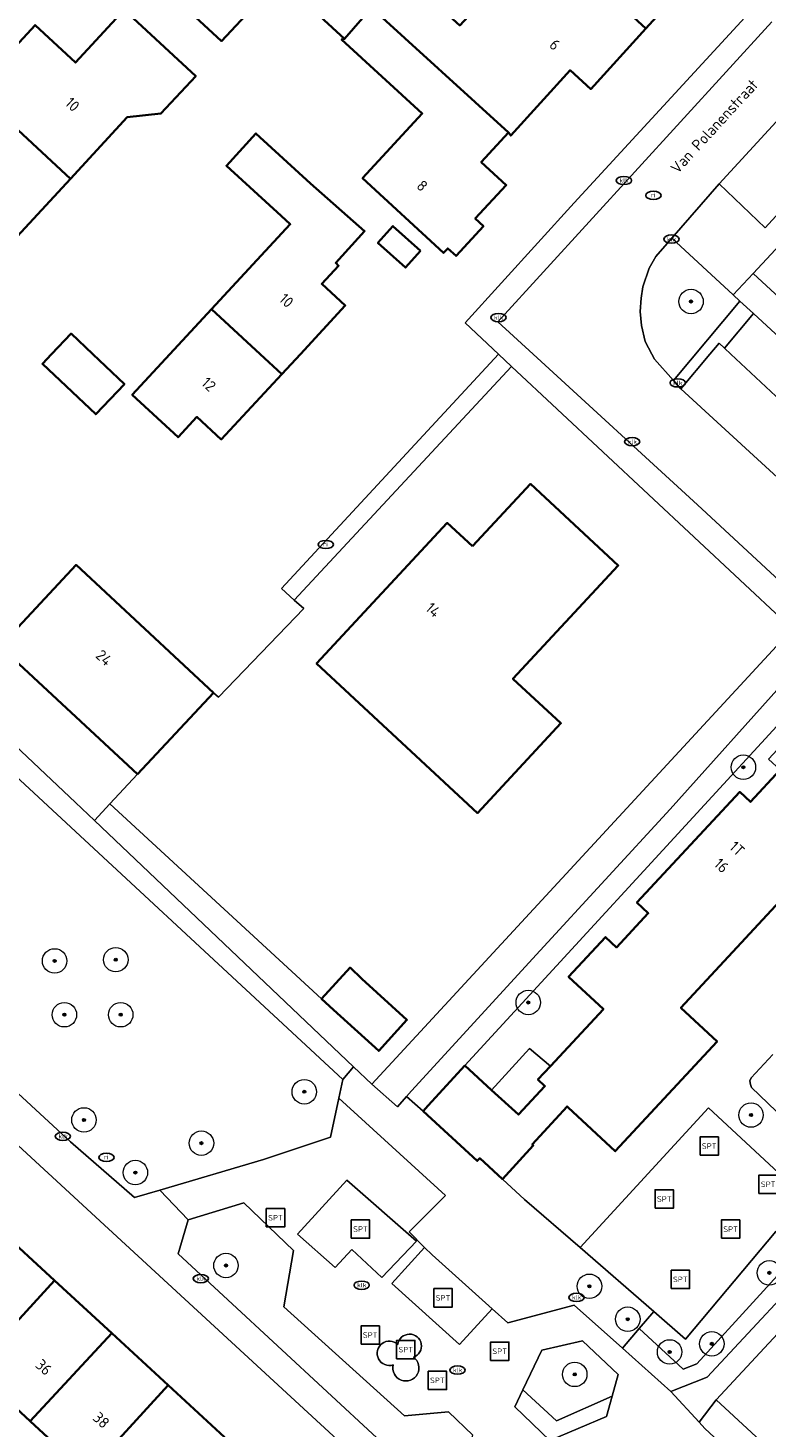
# Model space of a CAD drawing. Header units: metres. Extents: x 103671 to 105190, y 427150 to 429171.
# Tile 235 of 256: x 103882 to 103942, y 428662 to 428777. Entities that reach past the tile are written whole.
import ezdxf
from ezdxf.enums import TextEntityAlignment as Align

# ---------------------------------------------------------------- set-up
doc = ezdxf.new("R2010")
doc.units = ezdxf.units.M
for name, color, linetype, lineweight in [('B-WE-GR-BEPLANTING_CULTUUR_BODEMBEDEKKER-GV', 253, 'Continuous', 18), ('B-WE-GR-BEPLANTING_CULTUUR_HEESTERS-GV', 253, 'Continuous', 18), ('B-WE-GR-BOOM-S', 253, 'Continuous', 25), ('B-WE-IE-MEUBILAIR-S', 253, 'Continuous', 25), ('B-WE-IE-MEUBILAIR_WEGMEUBILAIR-S', 253, 'Continuous', 25), ('B-WE-IE-TERREINAFSCHEIDING_KUNSTMATIG_HEKWERK-G', 253, 'IE-TERREINAFSCHEIDING_KUNSTMATIG-SO', 18), ('B-WE-OG-BEBOUWING-GV', 253, 'Continuous', 35), ('B-WE-OG-BEBOUWING-T18', 7, 'Continuous', 18), ('B-WE-OG-TERREIN_BEGROEID-GV', 253, 'Continuous', 18), ('B-WE-OG-TERREIN_ERF-GV', 253, 'Continuous', 18), ('B-WE-OG-TOPOGRAFIE-T18', 7, 'Continuous', 18), ('B-WE-VH-GESLOTENVERHARDING_KUNSTSTOF-GV', 253, 'Continuous', 18), ('B-WE-VH-ONVERHARD_ZAND-GV', 253, 'Continuous', 18), ('B-WE-VH-OPENVERHARDING-GV', 253, 'Continuous', 18), ('B-WE-VH-OPENVERHARDING_BETONELEMENT-GV', 253, 'Continuous', 18), ('B-WE-VH-OPENVERHARDING_BETONSTRAATSTEEN-GV', 253, 'Continuous', 18), ('B-WE-VH-OPENVERHARDING_TEGEL-GV', 253, 'Continuous', 18)]:
    doc.layers.add(name, color=color, linetype=linetype, lineweight=lineweight)
doc.styles.add('NLCS-ISO', font='NLCS-ISO.ttf')
doc.styles.add('NLCS-ISO-M500-T18', font='NLCS-ISO.ttf', dxfattribs={"height": 0.9})
doc.linetypes.add('IE-TERREINAFSCHEIDING_KUNSTMATIG-SO', pattern='A,4,[82,NLCS.SHX,S=0.75,R=90,X=0,Y=0],4,-2', length=10)

# ---------------------------------------------------------------- blocks, each defined once
blk = doc.blocks.new('SIE-MEUBILAIR_PUT_KOLK-SO')
blk.add_ellipse((0, 0), major_axis=(1.25, 0), ratio=0.54)
at = {"style": 'NLCS-ISO'}
blk.add_text('klk', height=0.75, dxfattribs=at).set_placement((0.03, 0), align=Align.MIDDLE_CENTER)
blk = doc.blocks.new('SIE-MEUBILAIR_PUT_RIOOLPUT-SO')
blk.add_ellipse((0, 0), major_axis=(1.25, 0), ratio=0.54)
at = {"style": 'NLCS-ISO'}
blk.add_text('ri', height=0.75, dxfattribs=at).set_placement((-0.04, 0.07), align=Align.MIDDLE_CENTER)
blk = doc.blocks.new('SIE-WEG_SPEELTOESTEL-SO')
at = {"flags": 128}
blk.add_lwpolyline([(-3.75, -3.75), (3.75, -3.75), (3.75, 3.75), (-3.75, 3.75)], close=True, dxfattribs=at)
at = {"style": 'NLCS-ISO'}
blk.add_text('SPT', height=2.25, dxfattribs=at).set_placement((0, 0), align=Align.MIDDLE_CENTER)
blk = doc.blocks.new('SGR-BOOM_GBKN-SO')
at = {"linetype": 'ByBlock', "lineweight": 18}
h = blk.add_hatch(color=0, dxfattribs=at)
h.dxf.hatch_style = 1
edge = h.paths.add_edge_path()
edge.add_arc((0, 0), 0.25, 0, 360)
at = {"color": 0, "linetype": 'ByBlock', "lineweight": 18}
for radius in [2, 0.25]:
    blk.add_circle((0, 0), radius, dxfattribs=at)
at = {"color": 0, "linetype": 'ByBlock', "lineweight": 18, "style": 'NLCS-ISO'}
blk.add_attdef('SOORT', (2.5, 0), '', height=1.5, dxfattribs=at)

msp = doc.modelspace()

# ---------------------------------------------------------------- linework, layer by layer
at = {"layer": 'B-WE-GR-BEPLANTING_CULTUUR_BODEMBEDEKKER-GV', "flags": 128}
msp.add_lwpolyline([(103917.421, 428691.844), (103924.917, 428700.005), (103944.14, 428720.933), (103945.324, 428722.223), (103943.877, 428723.588), (103934.192, 428712.804), (103923.584, 428701.243), (103913.074, 428689.789), (103912.656, 428689.306), (103914.002, 428688.122), (103914.434, 428688.592)], close=True, dxfattribs=at)
at = {"layer": 'B-WE-GR-BEPLANTING_CULTUUR_HEESTERS-GV', "flags": 128}
for points in [[(103939.901, 428754.34), (103939.34, 428754.859), (103934.329, 428759.49), (103933.017, 428757.987), (103932.473, 428757.022), (103931.961, 428755.495), (103931.815, 428754.57), (103931.736, 428753.473), (103931.847, 428752.346), (103932.141, 428751.035), (103932.707, 428750), (103932.924, 428749.601), (103934.457, 428747.846)], [(103944.597, 428750), (103941.004, 428753.321), (103938.633, 428750.493), (103939.162, 428750), (103950.595, 428739.323), (103953.106, 428742.267)], [(103931.475, 428705.161), (103939.875, 428714.21), (103940.749, 428713.399), (103943.173, 428716.011), (103942.229, 428716.886), (103945.131, 428720.013), (103944.14, 428720.933), (103924.917, 428700.005), (103917.421, 428691.844), (103919.606, 428689.838), (103922.701, 428693.245), (103924.407, 428691.798), (103928.735, 428696.461), (103925.891, 428699.101), (103928.9, 428702.343), (103929.81, 428701.498), (103932.407, 428704.296)], [(103923.392, 428690.705), (103924.407, 428691.798), (103922.701, 428693.245), (103919.606, 428689.838), (103921.79, 428687.831), (103923.964, 428690.174)], [(103956.821, 428687.437), (103953.876, 428690.172), (103945.323, 428680.964), (103942.831, 428678.282), (103935.458, 428669.491), (103932.854, 428671.75), (103931.654, 428670.339), (103935.248, 428667.017), (103936.385, 428667.458), (103946.114, 428678.143), (103947.22, 428677.115)], [(103903.432, 428676.728), (103899.356, 428680.631), (103894.809, 428679.225), (103894.006, 428676.464), (103914.279, 428657.654), (103917.014, 428658.352), (103918.068, 428661.637), (103916.095, 428663.537), (103912.484, 428663.224), (103902.636, 428672.129)], [(103947.22, 428677.115), (103946.114, 428678.143), (103936.385, 428667.458), (103935.248, 428667.017), (103931.654, 428670.339), (103930.29, 428668.735), (103934.237, 428665.209), (103937.223, 428666.367)], [(103923.705, 428668.574), (103922.164, 428665.339), (103924.9, 428662.809), (103929.457, 428664.822), (103929.94, 428666.587), (103927.045, 428669.337)], [(103929.457, 428664.822), (103924.9, 428662.809), (103922.164, 428665.339), (103921.495, 428663.936), (103924.377, 428661.184), (103929.003, 428663.165)]]:
    msp.add_lwpolyline(points, close=True, dxfattribs=at)
at = {"layer": 'B-WE-IE-TERREINAFSCHEIDING_KUNSTMATIG_HEKWERK-G', "flags": 128}
for points in [[(103896.88, 428722.325), (103897.285, 428721.948), (103904.266, 428729.218), (103903.464, 428729.899)], [(103888.414, 428713.229), (103890.674, 428715.657)], [(103887.166, 428711.888), (103888.414, 428713.229)], [(103905.711, 428697.299), (103888.414, 428713.229)]]:
    msp.add_lwpolyline(points, dxfattribs=at)
at = {"layer": 'B-WE-OG-BEBOUWING-GV', "flags": 128}
for points in [[(103932.217, 428776.613), (103936.951, 428781.812), (103935.376, 428783.245), (103939.996, 428788.318), (103936.528, 428791.542), (103933.906, 428793.93), (103929.114, 428788.668), (103930.442, 428787.459), (103925.878, 428782.447)], [(103901.654, 428781.6), (103893.549, 428789.102), (103888.661, 428783.823), (103897.55, 428775.594), (103902.267, 428780.69), (103902.437, 428780.874)], [(103907.6, 428775.771), (103909.801, 428778.297), (103909.606, 428778.475), (103904.662, 428782.977), (103903.786, 428783.912), (103901.654, 428781.6), (103902.437, 428780.874), (103902.267, 428780.69)], [(103909.606, 428778.475), (103909.801, 428778.297), (103920.988, 428768.11), (103921.166, 428767.869), (103926.024, 428773.204), (103927.712, 428771.667), (103932.217, 428776.613), (103925.878, 428782.447), (103921.467, 428777.603), (103919.398, 428779.487), (103917.009, 428776.864), (103913.225, 428780.31), (103912.145, 428781.258)], [(103877.377, 428771.565), (103885.195, 428764.337), (103889.828, 428769.362), (103892.593, 428769.662), (103895.428, 428772.728), (103889.585, 428778.13), (103885.616, 428773.837), (103882.306, 428776.897)], [(103909.801, 428778.297), (103907.6, 428775.771), (103907.352, 428775.729), (103913.933, 428769.658), (103909.062, 428764.378), (103915.681, 428758.272), (103916.027, 428758.647), (103916.703, 428758.023), (103918.94, 428760.449), (103918.264, 428761.073), (103920.801, 428763.823), (103918.766, 428765.701), (103920.988, 428768.11)], [(103885.195, 428764.337), (103877.377, 428771.565), (103872.731, 428766.54), (103876.029, 428763.491), (103872.069, 428759.208), (103877.54, 428754.248), (103877.896, 428753.919), (103880.562, 428756.803), (103880.5, 428759.245)], [(103902.468, 428748.366), (103903.982, 428750), (103907.654, 428753.964), (103905.732, 428755.744), (103907.106, 428757.229), (103906.867, 428757.451), (103909.23, 428760.058), (103904.819, 428763.95), (103900.355, 428768.039), (103897.936, 428765.398), (103902.4, 428761.309), (103903.156, 428760.614), (103896.728, 428753.673), (103900.701, 428750)], [(103913.809, 428758.452), (103911.539, 428760.468), (103910.312, 428759.086), (103912.582, 428757.07)], [(103902.468, 428748.366), (103900.701, 428750), (103896.728, 428753.673), (103893.327, 428750), (103890.247, 428746.674), (103893.99, 428743.208), (103895.53, 428744.87), (103897.522, 428743.025)], [(103887.017, 428750), (103885.245, 428751.678), (103883.655, 428750), (103882.903, 428749.206), (103887.256, 428745.083), (103889.598, 428747.555)], [(103918.04, 428734.291), (103915.981, 428736.203), (103905.303, 428724.71), (103918.459, 428712.488), (103925.274, 428719.824), (103921.353, 428723.467), (103929.947, 428732.717), (103922.772, 428739.384)], [(103890.674, 428715.657), (103896.88, 428722.325), (103885.662, 428732.766), (103879.456, 428726.098)], [(103908.995, 428698.931), (103908.039, 428699.85), (103905.711, 428697.299), (103906.692, 428696.396), (103910.389, 428693.038), (103912.692, 428695.573)], [(103877.268, 428667.045), (103883.88, 428674.274), (103879.213, 428678.575), (103872.542, 428671.4)], [(103883.88, 428674.274), (103877.268, 428667.045), (103881.893, 428662.783), (103888.564, 428669.957)], [(103881.893, 428662.783), (103886.56, 428658.481), (103893.173, 428665.71), (103888.564, 428669.957)], [(103886.56, 428658.481), (103891.103, 428654.295), (103897.771, 428661.472), (103893.173, 428665.71)]]:
    msp.add_lwpolyline(points, close=True, dxfattribs=at)
msp.add_lwpolyline([(103943.173, 428716.011), (103940.749, 428713.399), (103939.875, 428714.21), (103931.475, 428705.161), (103932.407, 428704.296), (103929.81, 428701.498), (103928.9, 428702.343), (103925.891, 428699.101), (103928.735, 428696.461), (103924.407, 428691.798), (103923.392, 428690.705), (103923.964, 428690.174), (103921.79, 428687.831), (103919.606, 428689.838), (103917.421, 428691.844), (103914.434, 428688.592), (103914.002, 428688.122), (103918.433, 428684.051), (103918.636, 428684.272), (103920.492, 428682.566), (103923.009, 428685.306), (103922.922, 428685.386), (103925.767, 428688.501), (103925.862, 428688.412), (103929.704, 428684.847), (103938.034, 428693.821), (103935.073, 428696.57), (103945.632, 428707.946)], dxfattribs=at)
at = {"layer": 'B-WE-OG-TERREIN_BEGROEID-GV', "flags": 128}
msp.add_lwpolyline([(103878.426, 428717.616), (103865.547, 428703.758), (103885.196, 428685.599), (103890.434, 428681.064), (103892.491, 428681.672), (103900.976, 428684.179), (103906.439, 428685.984), (103907.125, 428689.181), (103907.454, 428690.715)], close=True, dxfattribs=at)
at = {"layer": 'B-WE-OG-TERREIN_ERF-GV', "flags": 128}
for points in [[(103880.015, 428780.51), (103863.203, 428762.113), (103851.983, 428750), (103849.194, 428746.99), (103871.096, 428727.005), (103871.365, 428726.759), (103879.695, 428718.928), (103885.621, 428713.358), (103887.166, 428711.888), (103888.414, 428713.229), (103890.674, 428715.657), (103879.456, 428726.098), (103885.662, 428732.766), (103896.88, 428722.325), (103897.285, 428721.948), (103904.266, 428729.218), (103903.464, 428729.899), (103902.452, 428730.847), (103920.169, 428750), (103917.447, 428752.548), (103926.357, 428762.365), (103962.807, 428802.014)], [(103936.951, 428781.812), (103932.217, 428776.613), (103927.712, 428771.667), (103926.024, 428773.204), (103921.166, 428767.869), (103920.988, 428768.11), (103918.766, 428765.701), (103920.801, 428763.823), (103918.264, 428761.073), (103918.94, 428760.449), (103916.703, 428758.023), (103916.027, 428758.647), (103915.681, 428758.272), (103909.062, 428764.378), (103913.933, 428769.658), (103907.352, 428775.729), (103907.6, 428775.771), (103902.267, 428780.69), (103897.55, 428775.594), (103888.661, 428783.823)], [(103877.377, 428771.565), (103882.306, 428776.897), (103885.616, 428773.837), (103889.585, 428778.13), (103895.428, 428772.728), (103892.593, 428769.662), (103889.828, 428769.362), (103885.195, 428764.337), (103880.5, 428759.245)], [(103911.866, 428656.776), (103888.291, 428678.506), (103863.274, 428701.564), (103860.14, 428698.14), (103847.322, 428684.138), (103850.941, 428680.804), (103852.296, 428682.275), (103854.932, 428679.846), (103856.929, 428678.006), (103855.574, 428676.535), (103860.33, 428672.153), (103861.862, 428673.871), (103864.469, 428671.427), (103866.54, 428669.484), (103865.075, 428667.781), (103869.601, 428663.611), (103871.1, 428665.269), (103873.564, 428662.996), (103875.825, 428660.91)], [(103886.56, 428658.481), (103881.893, 428662.783), (103877.268, 428667.045), (103872.542, 428671.4), (103867.924, 428675.656), (103870.077, 428677.992), (103865.694, 428682.031), (103860.935, 428686.418), (103856.063, 428690.908), (103862.584, 428697.983), (103867.424, 428693.522), (103872.217, 428689.104), (103876.996, 428684.7), (103874.962, 428682.493), (103879.213, 428678.575), (103883.88, 428674.274), (103888.564, 428669.957), (103893.173, 428665.71), (103897.771, 428661.472)], [(103955.522, 428683.422), (103937.956, 428664.512), (103976.608, 428628.77)]]:
    msp.add_lwpolyline(points, dxfattribs=at)
for points in [[(103978.687, 428755.198), (103977.624, 428756.183), (103975.809, 428754.238), (103971.384, 428758.376), (103966.844, 428762.621), (103962.311, 428766.86), (103962.199, 428766.965), (103958.831, 428770.096), (103960.585, 428771.982), (103957.633, 428774.726), (103951.946, 428768.4), (103940.99, 428756.602), (103948.104, 428750), (103962.095, 428737.324), (103965.387, 428740.816)], [(103906.867, 428757.451), (103907.106, 428757.229), (103905.732, 428755.744), (103907.654, 428753.964), (103903.982, 428750), (103902.468, 428748.366), (103897.522, 428743.025), (103895.53, 428744.87), (103893.99, 428743.208), (103890.247, 428746.674), (103893.327, 428750), (103896.728, 428753.673), (103903.156, 428760.614), (103902.4, 428761.309), (103897.936, 428765.398), (103900.355, 428768.039), (103904.819, 428763.95), (103909.23, 428760.058)], [(103913.809, 428758.452), (103912.582, 428757.07), (103910.312, 428759.086), (103911.539, 428760.468)], [(103887.256, 428745.083), (103882.903, 428749.206), (103883.655, 428750), (103885.245, 428751.678), (103887.017, 428750), (103889.598, 428747.555)], [(103943.2, 428726.469), (103943.613, 428728.055), (103921.245, 428748.993), (103903.464, 428729.899), (103904.266, 428729.218), (103897.285, 428721.948), (103896.88, 428722.325), (103890.674, 428715.657), (103888.414, 428713.229), (103887.166, 428711.888), (103908.335, 428691.736), (103909.832, 428690.311)], [(103905.303, 428724.71), (103915.981, 428736.203), (103918.04, 428734.291), (103922.772, 428739.384), (103929.947, 428732.717), (103921.353, 428723.467), (103925.274, 428719.824), (103918.459, 428712.488)], [(103912.692, 428695.573), (103910.389, 428693.038), (103906.692, 428696.396), (103905.711, 428697.299), (103908.039, 428699.85), (103908.995, 428698.931)]]:
    msp.add_lwpolyline(points, close=True, dxfattribs=at)
at = {"layer": 'B-WE-VH-GESLOTENVERHARDING_KUNSTSTOF-GV', "flags": 128}
for points in [[(103942.831, 428678.282), (103945.323, 428680.964), (103937.318, 428688.389), (103926.831, 428676.974), (103932.854, 428671.75), (103935.458, 428669.491)], [(103907.784, 428682.471), (103903.738, 428678.073), (103906.817, 428675.346), (103908.183, 428676.799), (103910.64, 428674.52), (103913.458, 428677.501)], [(103914.744, 428676.361), (103914.13, 428676.978), (103911.459, 428674.04), (103916.973, 428669.039), (103919.654, 428671.964)]]:
    msp.add_lwpolyline(points, close=True, dxfattribs=at)
at = {"layer": 'B-WE-VH-ONVERHARD_ZAND-GV', "flags": 128}
msp.add_lwpolyline([(103942.591, 428692.752), (103940.8, 428690.84), (103940.704, 428690.591), (103940.759, 428690.299), (103940.832, 428690.048), (103944.871, 428686.195), (103945.139, 428686.06), (103945.372, 428686.057), (103945.574, 428686.095), (103945.712, 428686.187), (103947.619, 428688.163)], dxfattribs=at)
at = {"layer": 'B-WE-VH-OPENVERHARDING-GV', "flags": 128}
msp.add_lwpolyline([(103945.323, 428680.964), (103953.876, 428690.172), (103956.821, 428687.437), (103959.202, 428690.002), (103956.362, 428692.757), (103958.981, 428695.867), (103957.173, 428697.517), (103957.032, 428697.365), (103945.632, 428707.946), (103935.073, 428696.57), (103938.034, 428693.821), (103929.704, 428684.847), (103925.862, 428688.412), (103925.767, 428688.501), (103922.922, 428685.386), (103923.009, 428685.306), (103920.492, 428682.566), (103922.296, 428680.908), (103926.831, 428676.974), (103937.318, 428688.389)], close=True, dxfattribs=at)
msp.add_lwpolyline([(103947.619, 428688.163), (103945.712, 428686.187), (103945.574, 428686.095), (103945.372, 428686.057), (103945.139, 428686.06), (103944.871, 428686.195), (103940.832, 428690.048), (103940.759, 428690.299), (103940.704, 428690.591), (103940.8, 428690.84), (103942.591, 428692.752)], dxfattribs=at)
at = {"layer": 'B-WE-VH-OPENVERHARDING_BETONELEMENT-GV'}
for points in [[(103913.221, 428668.005, 1.7962046), (103911.945, 428669.045)], [(103911.945, 428669.045, 1.7624124), (103911.562, 428667.375)], [(103911.562, 428667.375, 1.8756744), (103913.221, 428668.005)]]:
    msp.add_lwpolyline(points, format="xyb", dxfattribs=at)
at = {"layer": 'B-WE-VH-OPENVERHARDING_BETONSTRAATSTEEN-GV', "flags": 128}
for points in [[(103942.509, 428777.162), (103920.104, 428752.65), (103922.993, 428750), (103936.429, 428737.675), (103962.816, 428713.222)], [(103948.252, 428735.073), (103935.058, 428747.158), (103934.457, 428747.846), (103932.924, 428749.601), (103932.707, 428750), (103932.141, 428751.035), (103931.847, 428752.346), (103931.736, 428753.473), (103931.815, 428754.57), (103931.961, 428755.495), (103932.473, 428757.022), (103933.017, 428757.987), (103934.329, 428759.49), (103938.198, 428763.924), (103949.365, 428776.06)], [(103937.031, 428662.184), (103936.565, 428662.689), (103934.237, 428665.209), (103930.29, 428668.735), (103926.342, 428672.261), (103920.933, 428670.819), (103919.654, 428671.964), (103916.973, 428669.039), (103911.459, 428674.04), (103914.13, 428676.978), (103912.865, 428678.25), (103915.822, 428681.208), (103915.848, 428681.236), (103907.125, 428689.181), (103906.439, 428685.984), (103900.976, 428684.179), (103892.491, 428681.672), (103894.809, 428679.225), (103899.356, 428680.631), (103903.432, 428676.728), (103902.636, 428672.129), (103912.484, 428663.224), (103916.095, 428663.537), (103918.068, 428661.637)]]:
    msp.add_lwpolyline(points, dxfattribs=at)
for points in [[(103949.365, 428776.06), (103938.198, 428763.924), (103941.959, 428760.33), (103952.728, 428772.077), (103949.278, 428775.283), (103949.246, 428775.654)], [(103939.162, 428750), (103938.633, 428750.493), (103938.194, 428750.903), (103937.437, 428750), (103935.058, 428747.158), (103948.252, 428735.073), (103948.241, 428735.374), (103948.326, 428735.737), (103951.034, 428738.913), (103950.595, 428739.323)], [(103910.64, 428674.52), (103908.183, 428676.799), (103906.817, 428675.346), (103903.738, 428678.073), (103907.784, 428682.471), (103913.458, 428677.501)], [(103929.457, 428664.822), (103929.003, 428663.165), (103924.377, 428661.184), (103921.495, 428663.936), (103922.164, 428665.339), (103923.705, 428668.574), (103927.045, 428669.337), (103929.94, 428666.587)]]:
    msp.add_lwpolyline(points, close=True, dxfattribs=at)
at = {"layer": 'B-WE-VH-OPENVERHARDING_BETONSTRAATSTEEN-GV'}
for points in [[(103911.945, 428669.045, -1.7962046), (103913.221, 428668.005)], [(103911.562, 428667.375, -1.7624124), (103911.945, 428669.045)], [(103913.221, 428668.005, -1.8756744), (103911.562, 428667.375)]]:
    msp.add_lwpolyline(points, format="xyb", dxfattribs=at)
at = {"layer": 'B-WE-VH-OPENVERHARDING_TEGEL-GV', "flags": 128}
for points in [[(103962.807, 428802.014), (103926.357, 428762.365), (103917.447, 428752.548), (103920.169, 428750), (103921.245, 428748.993), (103943.613, 428728.055), (103946.116, 428725.644)], [(103971.022, 428792.038), (103955.69, 428775.195), (103951.866, 428778.617), (103949.365, 428776.06), (103949.246, 428775.654), (103949.278, 428775.283), (103952.728, 428772.077), (103941.959, 428760.33), (103938.198, 428763.924), (103934.329, 428759.49), (103939.34, 428754.859), (103940.99, 428756.602), (103951.946, 428768.4), (103957.633, 428774.726), (103958.984, 428776.228), (103966.078, 428784.119)], [(104011.755, 428668.043), (104000, 428678.914), (103986.355, 428691.533), (103966.677, 428709.65), (103965.795, 428710.462), (103962.816, 428713.222), (103936.429, 428737.675), (103922.993, 428750), (103920.104, 428752.65), (103942.509, 428777.162)], [(103948.104, 428750), (103940.99, 428756.602), (103939.34, 428754.859), (103939.901, 428754.34), (103941.004, 428753.321), (103944.597, 428750)]]:
    msp.add_lwpolyline(points, dxfattribs=at)
for points in [[(103941.004, 428753.321), (103939.901, 428754.34), (103934.457, 428747.846), (103935.058, 428747.158), (103937.437, 428750), (103938.194, 428750.903), (103938.633, 428750.493)], [(103921.245, 428748.993), (103920.169, 428750), (103902.452, 428730.847), (103903.464, 428729.899)], [(103934.192, 428712.804), (103943.877, 428723.588), (103945.381, 428725.263), (103945.742, 428725.495), (103946.116, 428725.644), (103943.613, 428728.055), (103943.2, 428726.469), (103909.832, 428690.311), (103911.927, 428688.463), (103912.656, 428689.306), (103913.074, 428689.789), (103923.584, 428701.243)], [(103887.166, 428711.888), (103885.621, 428713.358), (103879.695, 428718.928), (103871.365, 428726.759), (103871.096, 428727.005), (103868.889, 428724.625), (103869.233, 428724.619), (103869.622, 428724.439), (103876.655, 428718.354), (103864.316, 428705.077), (103865.547, 428703.758), (103878.426, 428717.616), (103907.454, 428690.715), (103908.335, 428691.736)], [(103894.809, 428679.225), (103892.491, 428681.672), (103890.434, 428681.064), (103885.196, 428685.599), (103865.547, 428703.758), (103863.274, 428701.564), (103888.291, 428678.506), (103911.866, 428656.776), (103914.796, 428654.076), (103914.268, 428653.512), (103916.347, 428652.075), (103922.05, 428646.821), (103924.543, 428649.314), (103922.13, 428651.555), (103919.774, 428653.844), (103920.087, 428655.302), (103917.014, 428658.352), (103914.279, 428657.654), (103894.006, 428676.464)], [(103955.522, 428683.422), (103956.214, 428682.741), (103957.373, 428683.989), (103973.073, 428700.904), (103971.057, 428702.775), (103959.202, 428690.002), (103956.821, 428687.437), (103947.22, 428677.115), (103937.223, 428666.367), (103934.237, 428665.209), (103936.565, 428662.689), (103937.956, 428664.512)], [(103922.296, 428680.908), (103920.492, 428682.566), (103918.636, 428684.272), (103918.433, 428684.051), (103914.002, 428688.122), (103912.656, 428689.306), (103911.927, 428688.463), (103909.832, 428690.311), (103908.335, 428691.736), (103907.454, 428690.715), (103907.125, 428689.181), (103915.848, 428681.236), (103915.822, 428681.208), (103912.865, 428678.25), (103914.13, 428676.978), (103914.744, 428676.361), (103919.654, 428671.964), (103920.933, 428670.819), (103926.342, 428672.261), (103930.29, 428668.735), (103931.654, 428670.339), (103932.854, 428671.75), (103926.831, 428676.974)], [(103937.956, 428664.512), (103936.565, 428662.689), (103937.031, 428662.184), (103978.06, 428624.103), (103979.364, 428625.497), (103976.608, 428628.77)]]:
    msp.add_lwpolyline(points, close=True, dxfattribs=at)

# ---------------------------------------------------------------- block references
at = {"layer": 'B-WE-GR-BOOM-S', "xscale": 0.5, "yscale": 0.5, "zscale": 0.5}
for p in [(103935.9, 428754.3), (103940.18, 428716.233), (103883.9, 428700.4), (103888.9, 428700.5), (103922.6, 428697), (103884.7, 428696), (103889.3, 428696), (103904.3, 428689.7), (103886.3, 428687.4), (103940.8, 428687.8), (103895.9, 428685.5), (103890.5, 428683.1), (103897.9, 428675.5), (103942.3, 428674.9), (103927.6, 428673.8), (103930.733, 428671.112), (103937.6, 428669.1), (103934.148, 428668.437), (103926.4, 428666.6)]:
    msp.add_blockref('SGR-BOOM_GBKN-SO', p, dxfattribs=at)
at = {"layer": 'B-WE-IE-MEUBILAIR-S', "xscale": 0.5, "yscale": 0.5, "zscale": 0.5}
for name, p in [('SIE-MEUBILAIR_PUT_KOLK-SO', (103930.42, 428764.19)), ('SIE-MEUBILAIR_PUT_RIOOLPUT-SO', (103932.823, 428762.974)), ('SIE-MEUBILAIR_PUT_KOLK-SO', (103934.31, 428759.4)), ('SIE-MEUBILAIR_PUT_KOLK-SO', (103920.17, 428752.99)), ('SIE-MEUBILAIR_PUT_KOLK-SO', (103934.81, 428747.65)), ('SIE-MEUBILAIR_PUT_KOLK-SO', (103931.09, 428742.84)), ('SIE-MEUBILAIR_PUT_RIOOLPUT-SO', (103906.052, 428734.438)), ('SIE-MEUBILAIR_PUT_KOLK-SO', (103884.58, 428686.06)), ('SIE-MEUBILAIR_PUT_RIOOLPUT-SO', (103888.132, 428684.337)), ('SIE-MEUBILAIR_PUT_KOLK-SO', (103895.85, 428674.43)), ('SIE-MEUBILAIR_PUT_KOLK-SO', (103908.99, 428673.89)), ('SIE-MEUBILAIR_PUT_KOLK-SO', (103926.54, 428672.89)), ('SIE-MEUBILAIR_PUT_KOLK-SO', (103916.82, 428666.95))]:
    msp.add_blockref(name, p, dxfattribs=at)
at = {"layer": 'B-WE-IE-MEUBILAIR_WEGMEUBILAIR-S', "xscale": 0.2, "yscale": 0.2, "zscale": 0.2}
for p in [(103937.383, 428685.263), (103942.202, 428682.142), (103933.714, 428680.937), (103901.948, 428679.406), (103908.892, 428678.48), (103939.135, 428678.473), (103935.028, 428674.366), (103915.638, 428672.859), (103909.686, 428669.817), (103912.595, 428668.626), (103920.267, 428668.494), (103915.175, 428666.113)]:
    msp.add_blockref('SIE-WEG_SPEELTOESTEL-SO', p, dxfattribs=at)

# ---------------------------------------------------------------- texts
at = {"layer": 'B-WE-OG-BEBOUWING-T18', "style": 'NLCS-ISO-M500-T18'}
for s, rotation, p in [('6', 317.7, (103924.775, 428775.294)), ('10', 317.3, (103885.354, 428770.411)), ('8', 317.3, (103913.937, 428763.763)), ('10', 317.2, (103902.84, 428754.386)), ('12', 317.2, (103896.494, 428747.533)), ('14', 317.1, (103914.831, 428729.088)), ('24', 317.1, (103887.942, 428725.179)), ('1T', 317.1, (103939.663, 428709.572)), ('16', 317.1, (103938.386, 428708.196)), ('36', 317.3, (103883.016, 428667.188)), ('38', 317.3, (103887.713, 428662.858))]:
    msp.add_text(s, height=0.9, rotation=rotation, dxfattribs=at).set_placement(p, align=Align.MIDDLE)
at = {"layer": 'B-WE-OG-TOPOGRAFIE-T18', "style": 'NLCS-ISO-M500-T18'}
msp.add_text('Van Polanenstraat', height=0.9, rotation=47.6, dxfattribs=at).set_placement((103937.801, 428768.622), align=Align.MIDDLE)

doc.saveas('drawing.dxf')
